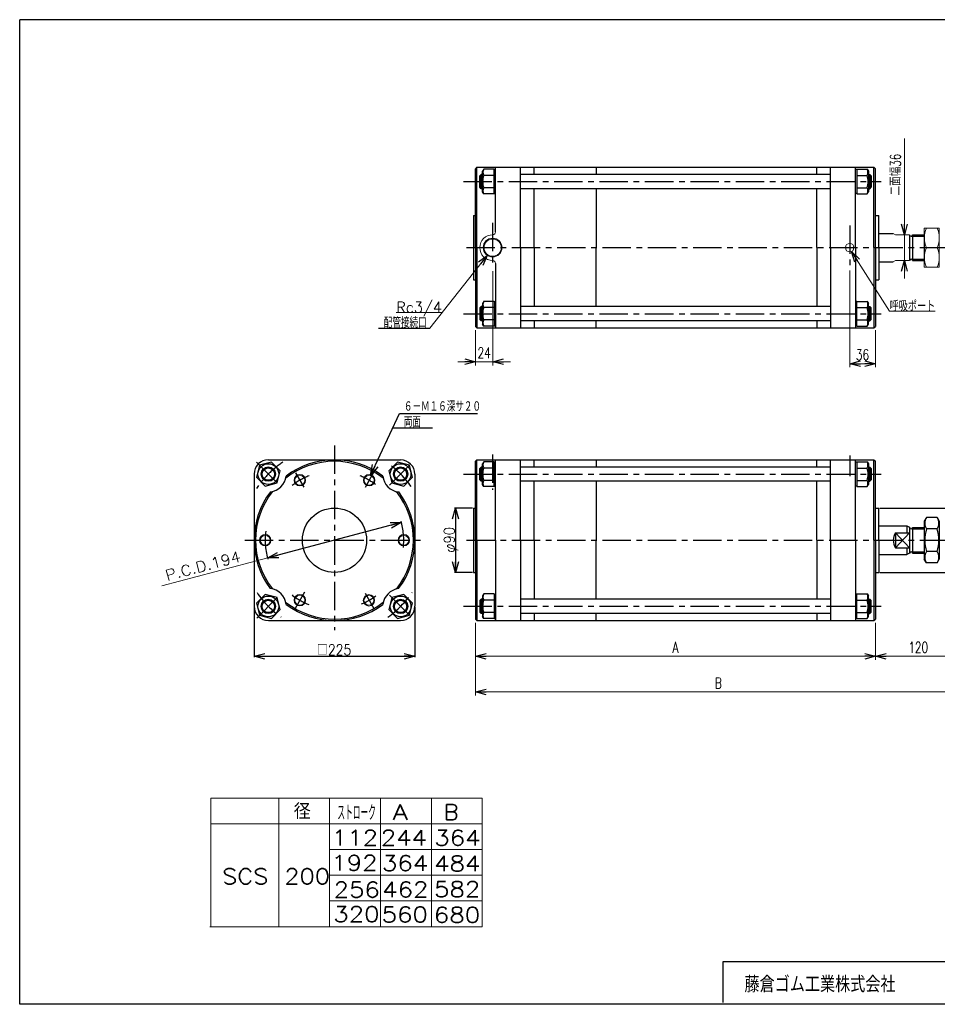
# Model space of a CAD drawing. Header units: millimetres. Extents: x -950 to 1020, y -702 to 708.
# Tile 1 of 2: x -950 to 335, y -671 to 708. Entities that reach past the tile are written whole.
import ezdxf
from ezdxf.enums import TextEntityAlignment as Align

# ---------------------------------------------------------------- set-up
doc = ezdxf.new("R2010")
doc.units = ezdxf.units.MM
doc.header["$LTSCALE"] = 1.25
doc.linetypes.add('CENTER', pattern=[50.8, 31.75, -6.35, 6.35, -6.35])
doc.layers.add('ZUWAKU', color=7, linetype='Continuous')
doc.styles.add('FdaStyle0', font='txt.shx', dxfattribs={"width": 0.714286, "bigfont": 'bigfont'})
doc.dimstyles.new('DaDimRotatedStyle', dxfattribs={"dimtxt": 15, "dimasz": 15.000009, "dimexe": 5, "dimexo": 5, "dimgap": 5, "dimtad": 3, "dimdsep": 46, "dimtxsty": 'FdaStyle0', "dimblk1": 'OPEN30', "dimblk2": 'OPEN30', "dimsah": 1, "dimcen": 0.09, "dimclrd": 4, "dimclre": 4, "dimclrt": 4, "dimadec": 0, "dimazin": 2, "dimtfac": 1, "dimtdec": 4, "dimtmove": 0, "dimatfit": 0, "dimfxl": 1, "dimarcsym": 0})

# ---------------------------------------------------------------- blocks, each defined once
blk = doc.blocks.new('_OPEN30')
at = {"color": 0, "linetype": 'ByBlock', "lineweight": -2}
for p, q in [((-1, 0.267949), (0, 0)), ((0, 0), (-1, -0.267949)), ((0, 0), (-1, 0))]:
    blk.add_line(p, q, dxfattribs=at)
blk = doc.blocks.new('DC_GROUP_Φ200_1')
at = {"color": 4, "linetype": 'Continuous', "lineweight": 25}
for p, q in [((-614, 83.5), (-618.5, 66.7)), ((-597.3, 87.9), (-614, 83.5)), ((-585, 75.7), (-597.3, 87.9)), ((-589.5, 59), (-585, 75.7)), ((-618.5, 66.7), (-606.3, 54.5)), ((-606.3, 54.5), (-589.5, 59))]:
    blk.add_line(p, q, dxfattribs=at)
for radius in [14.5, 10, 8.65]:
    blk.add_circle((-601.8, 71.2), radius, dxfattribs=at)
blk = doc.blocks.new('DC_GROUP_Φ200_2')
at = {"color": 4, "linetype": 'Continuous', "lineweight": 25}
for p, q in [((-428.8, -101.8), (-433.2, -118.5)), ((-412, -97.3), (-428.8, -101.8)), ((-399.8, -109.6), (-412, -97.3)), ((-404.3, -126.3), (-399.8, -109.6)), ((-433.2, -118.5), (-421, -130.8)), ((-421, -130.8), (-404.3, -126.3))]:
    blk.add_line(p, q, dxfattribs=at)
for radius in [14.5, 10, 8.65]:
    blk.add_circle((-416.5, -114.1), radius, dxfattribs=at)
blk = doc.blocks.new('DC_GROUP_Φ200_3')
at = {"color": 4, "linetype": 'Continuous', "lineweight": 25}
for p, q in [((-421, 87.9), (-433.2, 75.7)), ((-404.3, 83.5), (-421, 87.9)), ((-399.8, 66.7), (-404.3, 83.5)), ((-433.2, 75.7), (-428.8, 59)), ((-428.8, 59), (-412, 54.5)), ((-412, 54.5), (-399.8, 66.7))]:
    blk.add_line(p, q, dxfattribs=at)
for radius in [14.5, 10, 8.65]:
    blk.add_circle((-416.5, 71.2), radius, dxfattribs=at)
blk = doc.blocks.new('DC_GROUP_Φ200_4')
at = {"color": 4, "linetype": 'Continuous', "lineweight": 25}
for p, q in [((-606.3, -97.3), (-618.5, -109.6)), ((-618.5, -109.6), (-614, -126.3)), ((-589.5, -101.8), (-606.3, -97.3)), ((-585, -118.5), (-589.5, -101.8)), ((-597.3, -130.8), (-585, -118.5)), ((-614, -126.3), (-597.3, -130.8))]:
    blk.add_line(p, q, dxfattribs=at)
for radius in [14.5, 10, 8.65]:
    blk.add_circle((-601.8, -114.1), radius, dxfattribs=at)
blk = doc.blocks.new('DC_GROUP_Φ200_5')
at = {"color": 4, "linetype": 'Continuous', "lineweight": 25}
for p, q in [((-300.1, -96.6), (-301.7, -99.4)), ((-301.7, -99.4), (-301.7, -128.4)), ((-285.7, -96.6), (-300.1, -96.6)), ((-285.7, -105.3), (-300.1, -105.3)), ((-285.7, -96.6), (-285.7, -131.2)), ((-285.7, -97), (-285.7, -130.8)), ((-285.7, -97), (-283.6, -97)), ((-285.7, -122.6), (-300.1, -122.6)), ((-300.1, -131.2), (-301.7, -128.4)), ((-285.7, -131.2), (-300.1, -131.2)), ((-285.7, -130.8), (-283.6, -130.8))]:
    blk.add_line(p, q, dxfattribs=at)
for centre, radius, start, end in [((-277.9, -113.9), 23.8, 158.7017, 201.2983), ((-292.6, -100.9), 8.66, 150, 210), ((-292.6, -126.9), 8.66, 150, 210)]:
    blk.add_arc(centre, radius, start, end, dxfattribs=at)
blk = doc.blocks.new('DC_GROUP_Φ200_6')
at = {"color": 4, "linetype": 'Continuous', "lineweight": 25}
for p, q in [((222.5, -97), (220.4, -97)), ((222.5, -131.2), (222.5, -96.6)), ((222.5, -96.6), (236.8, -96.6)), ((222.5, -130.8), (222.5, -97)), ((222.5, -105.3), (236.8, -105.3)), ((236.8, -96.6), (238.5, -99.4)), ((238.5, -128.4), (238.5, -99.4)), ((222.5, -122.6), (236.8, -122.6)), ((222.5, -130.8), (220.4, -130.8)), ((222.5, -131.2), (236.8, -131.2)), ((236.8, -131.2), (238.5, -128.4))]:
    blk.add_line(p, q, dxfattribs=at)
for centre, radius, start, end in [((229.3, -100.9), 8.66, 330, 30), ((214.6, -113.9), 23.8, 338.7017, 21.2983), ((229.3, -126.9), 8.66, 330, 30)]:
    blk.add_arc(centre, radius, start, end, dxfattribs=at)
blk = doc.blocks.new('DC_GROUP_Φ200_7')
at = {"color": 4, "linetype": 'Continuous', "lineweight": 25}
for p, q in [((320, 10.3), (316.9, 5.1)), ((316.9, 5.1), (316.9, -47.9)), ((334.9, 10.3), (320, 10.3)), ((334.9, 10.3), (337.9, 5.1)), ((337.9, 5.1), (337.9, -47.9)), ((334.9, -5.5), (320, -5.5)), ((334.9, -37.3), (320, -37.3)), ((320, -53.2), (316.9, -47.9)), ((334.9, -53.2), (320, -53.2)), ((334.9, -53.2), (337.9, -47.9))]:
    blk.add_line(p, q, dxfattribs=at)
for centre, radius, start, end in [((331.6, 2.4), 14.1, 145.6111, 214.3889), ((323.3, 2.4), 14.1, 325.6111, 34.3889), ((370.1, -21.4), 52.5, 162.4111, 197.5889), ((284.8, -21.4), 52.5, 342.4111, 17.5889), ((331.6, -45.2), 14.1, 145.6111, 214.3889), ((323.3, -45.2), 14.1, 325.6111, 34.3889)]:
    blk.add_arc(centre, radius, start, end, dxfattribs=at)
blk = doc.blocks.new('DC_GROUP_Φ200_8')
at = {"color": 4, "linetype": 'Continuous', "lineweight": 25}
for p, q in [((-300.1, 88.4), (-301.7, 85.6)), ((-301.7, 56.6), (-301.7, 85.6)), ((-285.7, 88.4), (-300.1, 88.4)), ((-285.7, 53.8), (-285.7, 88.4)), ((-285.7, 54.2), (-285.7, 88)), ((-285.7, 88), (-283.6, 88)), ((-285.7, 79.7), (-300.1, 79.7)), ((-300.1, 53.8), (-301.7, 56.6)), ((-285.7, 62.4), (-300.1, 62.4)), ((-285.7, 53.8), (-300.1, 53.8)), ((-285.7, 54.2), (-283.6, 54.2))]:
    blk.add_line(p, q, dxfattribs=at)
for centre, radius, start, end in [((-292.6, 84.1), 8.66, 150, 210), ((-277.9, 71.1), 23.8, 158.7017, 201.2983), ((-292.6, 58.1), 8.66, 150, 210)]:
    blk.add_arc(centre, radius, start, end, dxfattribs=at)
blk = doc.blocks.new('DC_GROUP_Φ200_9')
at = {"color": 4, "linetype": 'Continuous', "lineweight": 25}
for p, q in [((222.5, 88), (220.4, 88)), ((222.5, 88.4), (222.5, 53.8)), ((222.5, 88.4), (236.8, 88.4)), ((222.5, 88), (222.5, 54.2)), ((236.8, 88.4), (238.5, 85.6)), ((238.5, 85.6), (238.5, 56.6)), ((222.5, 79.7), (236.8, 79.7)), ((222.5, 62.4), (236.8, 62.4)), ((236.8, 53.8), (238.5, 56.6)), ((222.5, 54.2), (220.4, 54.2)), ((222.5, 53.8), (236.8, 53.8))]:
    blk.add_line(p, q, dxfattribs=at)
for centre, radius, start, end in [((229.3, 84.1), 8.66, 330, 30), ((214.6, 71.1), 23.8, 338.7017, 21.2983), ((229.3, 58.1), 8.66, 330, 30)]:
    blk.add_arc(centre, radius, start, end, dxfattribs=at)
blk = doc.blocks.new('DC_GROUP_Φ200_10')
at = {"color": 4, "linetype": 'Continuous', "lineweight": 25}
for p, q in [((-300.1, 313.1), (-301.7, 310.3)), ((-301.7, 310.3), (-301.7, 281.3)), ((-285.7, 313.1), (-300.1, 313.1)), ((-285.7, 304.5), (-300.1, 304.5)), ((-285.7, 313.1), (-285.7, 278.5)), ((-285.7, 312.7), (-285.7, 278.9)), ((-285.7, 312.7), (-283.6, 312.7)), ((-300.1, 278.5), (-301.7, 281.3)), ((-285.7, 287.1), (-300.1, 287.1)), ((-285.7, 278.5), (-300.1, 278.5)), ((-285.7, 278.9), (-283.6, 278.9))]:
    blk.add_line(p, q, dxfattribs=at)
for centre, radius, start, end in [((-277.9, 295.8), 23.8, 158.7017, 201.2983), ((-292.6, 308.8), 8.66, 150, 210), ((-292.6, 282.8), 8.66, 150, 210)]:
    blk.add_arc(centre, radius, start, end, dxfattribs=at)
blk = doc.blocks.new('DC_GROUP_Φ200_11')
at = {"color": 4, "linetype": 'Continuous', "lineweight": 25}
for p, q in [((222.5, 312.7), (220.4, 312.7)), ((222.5, 278.5), (222.5, 313.1)), ((222.5, 313.1), (236.8, 313.1)), ((222.5, 278.9), (222.5, 312.7)), ((222.5, 304.5), (236.8, 304.5)), ((236.8, 313.1), (238.5, 310.3)), ((238.5, 281.3), (238.5, 310.3)), ((222.5, 278.9), (220.4, 278.9)), ((222.5, 287.1), (236.8, 287.1)), ((222.5, 278.5), (236.8, 278.5)), ((236.8, 278.5), (238.5, 281.3))]:
    blk.add_line(p, q, dxfattribs=at)
for centre, radius, start, end in [((229.3, 308.8), 8.66, 330, 30), ((214.6, 295.8), 23.8, 338.7017, 21.2983), ((229.3, 282.8), 8.66, 330, 30)]:
    blk.add_arc(centre, radius, start, end, dxfattribs=at)
blk = doc.blocks.new('DC_GROUP_Φ200_12')
at = {"color": 4, "linetype": 'Continuous', "lineweight": 25}
for p, q in [((-300.1, 498.1), (-301.7, 495.3)), ((-285.7, 498.1), (-300.1, 498.1)), ((-285.7, 463.5), (-285.7, 498.1)), ((-285.7, 463.9), (-285.7, 497.7)), ((-285.7, 497.7), (-283.6, 497.7)), ((-301.7, 466.3), (-301.7, 495.3)), ((-285.7, 489.5), (-300.1, 489.5)), ((-285.7, 472.1), (-300.1, 472.1)), ((-300.1, 463.5), (-301.7, 466.3)), ((-285.7, 463.5), (-300.1, 463.5)), ((-285.7, 463.9), (-283.6, 463.9))]:
    blk.add_line(p, q, dxfattribs=at)
for centre, radius, start, end in [((-292.6, 493.8), 8.66, 150, 210), ((-277.9, 480.8), 23.8, 158.7017, 201.2983), ((-292.6, 467.8), 8.66, 150, 210)]:
    blk.add_arc(centre, radius, start, end, dxfattribs=at)
blk = doc.blocks.new('DC_GROUP_Φ200_13')
at = {"color": 4, "linetype": 'Continuous', "lineweight": 25}
for p, q in [((222.5, 497.7), (220.4, 497.7)), ((222.5, 498.1), (222.5, 463.5)), ((222.5, 498.1), (236.8, 498.1)), ((222.5, 497.7), (222.5, 463.9)), ((236.8, 498.1), (238.5, 495.3)), ((222.5, 489.5), (236.8, 489.5)), ((238.5, 495.3), (238.5, 466.3)), ((222.5, 472.1), (236.8, 472.1)), ((222.5, 463.9), (220.4, 463.9)), ((222.5, 463.5), (236.8, 463.5)), ((236.8, 463.5), (238.5, 466.3))]:
    blk.add_line(p, q, dxfattribs=at)
for centre, radius, start, end in [((229.3, 493.8), 8.66, 330, 30), ((214.6, 480.8), 23.8, 338.7017, 21.2983), ((229.3, 467.8), 8.66, 330, 30)]:
    blk.add_arc(centre, radius, start, end, dxfattribs=at)
blk = doc.blocks.new('DC_GROUP_Φ200_14')
at = {"color": 4, "linetype": 'Continuous', "lineweight": 25}
for p, q in [((-614, 83.5), (-618.5, 66.7)), ((-597.3, 87.9), (-614, 83.5)), ((-585, 75.7), (-597.3, 87.9)), ((-589.5, 59), (-585, 75.7)), ((-618.5, 66.7), (-606.3, 54.5)), ((-606.3, 54.5), (-589.5, 59))]:
    blk.add_line(p, q, dxfattribs=at)
for radius in [14.5, 10, 8.65]:
    blk.add_circle((-601.8, 71.2), radius, dxfattribs=at)
blk = doc.blocks.new('DC_GROUP_Φ200_15')
at = {"color": 4, "linetype": 'Continuous', "lineweight": 25}
for p, q in [((-421, 87.9), (-433.2, 75.7)), ((-404.3, 83.5), (-421, 87.9)), ((-399.8, 66.7), (-404.3, 83.5)), ((-433.2, 75.7), (-428.8, 59)), ((-428.8, 59), (-412, 54.5)), ((-412, 54.5), (-399.8, 66.7))]:
    blk.add_line(p, q, dxfattribs=at)
for radius in [14.5, 10, 8.65]:
    blk.add_circle((-416.5, 71.2), radius, dxfattribs=at)
blk = doc.blocks.new('DC_GROUP_Φ200_16')
at = {"color": 4, "linetype": 'Continuous', "lineweight": 25}
for p, q in [((-428.8, -101.8), (-433.2, -118.5)), ((-412, -97.3), (-428.8, -101.8)), ((-399.8, -109.6), (-412, -97.3)), ((-404.3, -126.3), (-399.8, -109.6)), ((-433.2, -118.5), (-421, -130.8)), ((-421, -130.8), (-404.3, -126.3))]:
    blk.add_line(p, q, dxfattribs=at)
for radius in [14.5, 10, 8.65]:
    blk.add_circle((-416.5, -114.1), radius, dxfattribs=at)
blk = doc.blocks.new('DC_GROUP_Φ200_17')
at = {"color": 4, "linetype": 'Continuous', "lineweight": 25}
for p, q in [((-606.3, -97.3), (-618.5, -109.6)), ((-618.5, -109.6), (-614, -126.3)), ((-589.5, -101.8), (-606.3, -97.3)), ((-585, -118.5), (-589.5, -101.8)), ((-597.3, -130.8), (-585, -118.5)), ((-614, -126.3), (-597.3, -130.8))]:
    blk.add_line(p, q, dxfattribs=at)
for radius in [14.5, 10, 8.65]:
    blk.add_circle((-601.8, -114.1), radius, dxfattribs=at)
blk = doc.blocks.new('DA_IMAGEDIMGROUP_1')
at = {"color": 4, "linetype": 'Continuous', "lineweight": 13}
for p, q in [((288.9, 541.3), (288.9, 406.3)), ((288.9, 370.3), (288.9, 406.3)), ((288.9, 345.3), (288.9, 370.3))]:
    blk.add_line(p, q, dxfattribs=at)
at = {"color": 4, "xscale": 15.00001393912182, "yscale": 14.99994636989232}
for p, rotation in [((288.9, 406.3), 270), ((288.9, 370.3), 90)]:
    blk.add_blockref('_OPEN30', p, dxfattribs=dict(at, rotation=rotation))
at = {"color": 4, "insert": (283.9, 461.3), "char_height": 15, "width": 93.75, "attachment_point": 7, "rotation": 90, "style": 'FdaStyle0'}
blk.add_mtext('\\T1.00;二面幅36', dxfattribs=at)
blk = doc.blocks.new('*D24')
at = {"color": 4, "linetype": 'Continuous', "lineweight": 13}
for p, q in [((-311.6, -136.9), (-311.6, -188.9)), ((248.4, -136.9), (248.4, -188.9)), ((-311.6, -183.9), (248.4, -183.9))]:
    blk.add_line(p, q, dxfattribs=at)
at = {"color": 4, "xscale": 15.00001393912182, "yscale": 14.99994636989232}
for p, rotation in [((-311.6, -183.9), 180), ((248.4, -183.9), 360)]:
    blk.add_blockref('_OPEN30', p, dxfattribs=dict(at, rotation=rotation))
at = {"color": 4, "insert": (-31.6, -178.9), "char_height": 15, "width": 33.75, "attachment_point": 8, "style": 'FdaStyle0'}
blk.add_mtext('\\T1.00;A', dxfattribs=at)
blk = doc.blocks.new('*D25')
at = {"color": 4, "linetype": 'Continuous', "lineweight": 13}
for p, q in [((368.4, -41.4), (368.4, -188.9)), ((248.4, -136.9), (248.4, -188.9)), ((248.4, -183.9), (368.4, -183.9))]:
    blk.add_line(p, q, dxfattribs=at)
at = {"color": 4, "xscale": 15.00001393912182, "yscale": 14.99994636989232}
for p, rotation in [((248.4, -183.9), 180), ((368.4, -183.9), 360)]:
    blk.add_blockref('_OPEN30', p, dxfattribs=dict(at, rotation=rotation))
at = {"color": 4, "insert": (308.4, -178.9), "char_height": 15, "width": 63.75, "attachment_point": 8, "style": 'FdaStyle0'}
blk.add_mtext('\\T1.00;120', dxfattribs=at)
blk = doc.blocks.new('DC_GROUP_Φ200_24')
at = {"color": 4, "linetype": 'Continuous', "lineweight": 13}
for radius in [8, 6.92]:
    blk.add_circle((-557.6, 62.6), radius, dxfattribs=at)
blk = doc.blocks.new('DC_GROUP_Φ200_25')
at = {"color": 4, "linetype": 'Continuous', "lineweight": 13}
for radius in [8, 6.92]:
    blk.add_circle((-460.6, 62.6), radius, dxfattribs=at)
blk = doc.blocks.new('DC_GROUP_Φ200_26')
at = {"color": 4, "linetype": 'Continuous', "lineweight": 13}
for radius in [8, 6.92]:
    blk.add_circle((-412.1, -21.4), radius, dxfattribs=at)
blk = doc.blocks.new('DC_GROUP_Φ200_27')
at = {"color": 4, "linetype": 'Continuous', "lineweight": 13}
for radius in [8, 6.92]:
    blk.add_circle((-606.1, -21.4), radius, dxfattribs=at)
blk = doc.blocks.new('DC_GROUP_Φ200_28')
at = {"color": 4, "linetype": 'Continuous', "lineweight": 13}
for radius in [8, 6.92]:
    blk.add_circle((-557.6, -105.4), radius, dxfattribs=at)
blk = doc.blocks.new('DC_GROUP_Φ200_29')
at = {"color": 4, "linetype": 'Continuous', "lineweight": 13}
for radius in [8, 6.92]:
    blk.add_circle((-460.9, -105.6), radius, dxfattribs=at)
blk = doc.blocks.new('DC_GROUP_Φ200_36')
at = {"color": 4, "linetype": 'Continuous', "lineweight": 13}
for p, q in [((337.9, 415.8), (316.9, 415.8)), ((316.9, 415.8), (316.9, 360.8)), ((337.9, 360.8), (337.9, 415.8)), ((320, 388.3), (334.9, 388.3)), ((316.9, 360.8), (337.9, 360.8))]:
    blk.add_line(p, q, dxfattribs=at)
for centre, start, end in [((349.5, 402), 155.068, 204.932), ((305.3, 402), 335.068, 24.932), ((349.5, 374.5), 155.068, 204.932), ((305.3, 374.5), 335.068, 24.932)]:
    blk.add_arc(centre, 32.6, start, end, dxfattribs=at)
blk = doc.blocks.new('*D41')
at = {"color": 4, "linetype": 'Continuous', "lineweight": 13}
for p, q in [((212.4, 356.3), (212.4, 220.8)), ((248.4, 272.8), (248.4, 220.8)), ((212.4, 225.8), (248.4, 225.8))]:
    blk.add_line(p, q, dxfattribs=at)
at = {"color": 4, "xscale": 15.00001393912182, "yscale": 14.99994636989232}
for p, rotation in [((212.4, 225.8), 180), ((248.4, 225.8), 360)]:
    blk.add_blockref('_OPEN30', p, dxfattribs=dict(at, rotation=rotation))
at = {"color": 4, "insert": (230.4, 230.8), "char_height": 15, "width": 48.75, "attachment_point": 8, "style": 'FdaStyle0'}
blk.add_mtext('\\T1.00;36', dxfattribs=at)
blk = doc.blocks.new('DC_GROUP_Φ200_37')
at = {"color": 4, "linetype": 'Continuous', "lineweight": 13}
for p, q in [((-295.2, 377.5), (-375.7, 275.6)), ((-358.6, 297.3), (-422.6, 297.3))]:
    blk.add_line(p, q, dxfattribs=at)
at = {"color": 4, "xscale": 15.00001393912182, "yscale": 14.99994636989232, "rotation": 51.70688494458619}
blk.add_blockref('_OPEN30', (-295.2, 377.5), dxfattribs=at)
at = {"color": 4, "style": 'FdaStyle0', "width": 0.810127}
blk.add_text('Rc3/4', height=15, dxfattribs=at).set_placement((-422.6, 297.3), (-358.6, 297.3), align=Align.FIT)
blk = doc.blocks.new('DC_GROUP_Φ200_38')
at = {"color": 4, "linetype": 'Continuous', "lineweight": 13}
for p, q in [((214.7, 382.8), (268.2, 299.2)), ((268.2, 299.2), (332.2, 299.2))]:
    blk.add_line(p, q, dxfattribs=at)
at = {"color": 4, "xscale": 15.00001393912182, "yscale": 14.99994636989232, "rotation": 122.643323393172}
blk.add_blockref('_OPEN30', (214.7, 382.8), dxfattribs=at)
at = {"color": 4, "style": 'FdaStyle0', "width": 0.680851}
blk.add_text('呼吸ポート', height=15, dxfattribs=at).set_placement((268.2, 299.2), (332.2, 299.2), align=Align.FIT)
blk = doc.blocks.new('DA_IMAGEDIMGROUP_3')
at = {"color": 4, "linetype": 'Continuous', "lineweight": 13}
for p, q in [((-287.6, 355.5), (-287.6, 223.5)), ((-311.6, 272.8), (-311.6, 223.5)), ((-336.6, 228.5), (-311.6, 228.5)), ((-311.6, 228.5), (-287.6, 228.5)), ((-262.6, 228.5), (-287.6, 228.5))]:
    blk.add_line(p, q, dxfattribs=at)
at = {"color": 4, "xscale": 15.00001393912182, "yscale": 14.99994636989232}
for p, rotation in [((-311.6, 228.5), 360), ((-287.6, 228.5), 180)]:
    blk.add_blockref('_OPEN30', p, dxfattribs=dict(at, rotation=rotation))
at = {"color": 4, "insert": (-299.6, 233.5), "char_height": 15, "width": 48.75, "attachment_point": 8, "style": 'FdaStyle0'}
blk.add_mtext('\\T1.00;24', dxfattribs=at)
blk = doc.blocks.new('*D48')
at = {"color": 4, "linetype": 'Continuous', "lineweight": 13}
for p, q in [((368.4, -41.4), (368.4, -238.9)), ((-311.6, -136.9), (-311.6, -238.9)), ((-311.6, -233.9), (368.4, -233.9))]:
    blk.add_line(p, q, dxfattribs=at)
at = {"color": 4, "xscale": 15.00001393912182, "yscale": 14.99994636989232}
for p, rotation in [((-311.6, -233.9), 180), ((368.4, -233.9), 360)]:
    blk.add_blockref('_OPEN30', p, dxfattribs=dict(at, rotation=rotation))
at = {"color": 4, "insert": (28.4, -228.9), "char_height": 15, "width": 33.75, "attachment_point": 8, "style": 'FdaStyle0'}
blk.add_mtext('\\T1.00;B', dxfattribs=at)

msp = doc.modelspace()

# ---------------------------------------------------------------- linework, layer by layer
at = {"color": 4, "linetype": 'Continuous', "lineweight": 25}
for p, q in [((-309.647, 500.795), (-311.647, 498.795)), ((-311.647, 388.295), (-311.647, 498.795)), ((-309.647, 500.795), (246.353, 500.795)), ((-309.647, 388.295), (-309.647, 500.795)), ((-283.647, 410.295), (-283.647, 500.795)), ((-248.647, 388.295), (-248.647, 500.795)), ((-229.547, 490.795), (-229.547, 500.795)), ((-142.647, 500.795), (-142.647, 490.795)), ((166.253, 490.795), (166.253, 500.795)), ((185.353, 388.295), (185.353, 500.795)), ((220.353, 388.295), (220.353, 500.795)), ((246.353, 500.795), (248.353, 498.795)), ((246.353, 388.295), (246.353, 500.795)), ((248.353, 388.295), (248.353, 498.795)), ((-303.647, 490.795), (-305.647, 488.795)), ((-305.647, 472.795), (-305.647, 488.795)), ((-305.247, 489.195), (-301.747, 489.195)), ((-301.747, 490.795), (-303.647, 490.795)), ((-303.647, 470.795), (-303.647, 490.795)), ((185.353, 490.795), (-248.647, 490.795)), ((238.453, 490.795), (240.353, 490.795)), ((241.953, 489.195), (238.453, 489.195)), ((240.353, 490.795), (242.353, 488.795)), ((240.353, 490.795), (240.353, 470.795)), ((242.353, 488.795), (242.353, 472.795)), ((-303.647, 470.795), (-305.647, 472.795)), ((-305.247, 472.395), (-301.747, 472.395)), ((-301.747, 470.795), (-303.647, 470.795)), ((185.353, 470.795), (-248.647, 470.795)), ((-229.547, 388.295), (-229.547, 470.795)), ((-142.647, 470.795), (-142.647, 388.295)), ((166.253, 388.295), (166.253, 470.795)), ((241.953, 472.395), (238.453, 472.395)), ((238.453, 470.795), (240.353, 470.795)), ((240.353, 470.795), (242.353, 472.795)), ((-314.647, 433.295), (-314.647, 343.295)), ((-314.647, 433.295), (-311.647, 433.295)), ((248.353, 433.295), (253.353, 433.295)), ((253.353, 388.295), (253.353, 433.295)), ((253.353, 408.295), (273.313, 408.295)), ((296.353, 406.406), (296.353, 370.16)), ((300.353, 406.295), (316.932, 406.295)), ((300.353, 406.295), (300.353, 370.295)), ((300.353, 404.295), (316.932, 404.295)), ((-311.647, 388.295), (-311.647, 277.795)), ((-309.647, 388.295), (-309.647, 275.795)), ((-248.647, 388.295), (-248.647, 275.795)), ((-229.547, 388.295), (-229.547, 305.795)), ((-142.647, 305.795), (-142.647, 388.295)), ((166.253, 388.295), (166.253, 305.795)), ((185.353, 388.295), (185.353, 275.795)), ((220.353, 388.295), (220.353, 275.795)), ((246.353, 388.295), (246.353, 275.795)), ((248.353, 388.295), (248.353, 277.795)), ((253.353, 388.295), (253.353, 343.295)), ((300.353, 372.295), (316.932, 372.295)), ((-283.647, 366.295), (-283.647, 275.795)), ((253.353, 368.295), (273.313, 368.295)), ((300.353, 370.295), (316.932, 370.295)), ((-314.647, 343.295), (-311.647, 343.295)), ((248.353, 343.295), (253.353, 343.295)), ((-303.647, 305.795), (-305.647, 303.795)), ((-305.647, 303.795), (-305.647, 287.795)), ((-305.247, 304.195), (-301.747, 304.195)), ((-301.747, 305.795), (-303.647, 305.795)), ((-303.647, 305.795), (-303.647, 285.795)), ((185.353, 305.795), (-248.647, 305.795)), ((238.453, 305.795), (240.353, 305.795)), ((241.953, 304.195), (238.453, 304.195)), ((240.353, 305.795), (242.353, 303.795)), ((240.353, 285.795), (240.353, 305.795)), ((242.353, 287.795), (242.353, 303.795)), ((-309.647, 275.795), (-311.647, 277.795)), ((-309.647, 275.795), (246.353, 275.795)), ((-303.647, 285.795), (-305.647, 287.795)), ((-305.247, 287.395), (-301.747, 287.395)), ((-301.747, 285.795), (-303.647, 285.795)), ((185.353, 285.795), (-248.647, 285.795)), ((-229.547, 285.795), (-229.547, 275.795)), ((-142.647, 275.795), (-142.647, 285.795)), ((166.253, 285.795), (166.253, 275.795)), ((241.953, 287.395), (238.453, 287.395)), ((238.453, 285.795), (240.353, 285.795)), ((240.353, 285.795), (242.353, 287.795)), ((246.353, 275.795), (248.353, 277.795)), ((-447.738, 275.624), (-375.69, 275.624)), ((-458.578, 69.331), (-418.17, 156.13)), ((-418.17, 156.13), (-308.656, 156.13)), ((-427.616, 135.84), (-371.835, 135.84)), ((-601.778, 91.076), (-416.647, 91.076)), ((-309.647, 91.076), (-311.647, 89.076)), ((-311.647, -21.424), (-311.647, 89.076)), ((-309.647, 91.076), (246.353, 91.076)), ((-309.647, -21.424), (-309.647, 91.076)), ((-283.647, -21.424), (-283.647, 91.076)), ((-248.647, -21.424), (-248.647, 91.076)), ((-229.547, 81.076), (-229.547, 91.076)), ((-142.647, 91.076), (-142.647, 81.076)), ((166.253, 81.076), (166.253, 91.076)), ((185.353, -21.424), (185.353, 91.076)), ((220.353, -21.424), (220.353, 91.076)), ((246.353, 91.076), (248.353, 89.076)), ((246.353, -21.424), (246.353, 91.076)), ((248.353, -21.424), (248.353, 89.076)), ((-621.647, 71.207), (-621.647, -113.924)), ((-396.647, 71.076), (-396.647, -113.924)), ((-303.647, 81.076), (-305.647, 79.076)), ((-305.647, 63.076), (-305.647, 79.076)), ((-305.247, 79.476), (-301.747, 79.476)), ((-301.747, 81.076), (-303.647, 81.076)), ((-303.647, 61.076), (-303.647, 81.076)), ((185.353, 81.076), (-248.647, 81.076)), ((238.453, 81.076), (240.353, 81.076)), ((241.953, 79.476), (238.453, 79.476)), ((240.353, 81.076), (242.353, 79.076)), ((240.353, 81.076), (240.353, 61.076)), ((242.353, 79.076), (242.353, 63.076)), ((-303.647, 61.076), (-305.647, 63.076)), ((-305.247, 62.676), (-301.747, 62.676)), ((-301.747, 61.076), (-303.647, 61.076)), ((185.353, 61.076), (-248.647, 61.076)), ((-229.547, -21.424), (-229.547, 61.076)), ((-142.647, 61.076), (-142.647, -21.424)), ((166.253, -21.424), (166.253, 61.076)), ((241.953, 62.676), (238.453, 62.676)), ((238.453, 61.076), (240.353, 61.076)), ((240.353, 61.076), (242.353, 63.076)), ((-315.847, 23.576), (-340.847, 23.576)), ((-339.647, 23.576), (-339.647, -66.424)), ((-314.647, 23.576), (-314.647, -66.424)), ((-314.647, 23.576), (-311.647, 23.576)), ((248.353, 23.576), (253.353, 23.576)), ((253.353, -21.424), (253.353, 23.576)), ((254.553, 23.576), (348.959, 23.576)), ((-415.684, 3.275), (-602.609, -46.123)), ((253.353, -1.424), (292.353, -1.424)), ((276.353, -10.824), (276.353, -32.024)), ((276.353, -10.824), (296.353, -10.824)), ((276.353, -10.824), (296.353, -32.024)), ((296.353, -10.824), (276.353, -32.024)), ((292.353, -1.424), (292.353, -10.824)), ((292.353, -1.424), (296.363, -3.294)), ((296.353, -3.313), (296.353, -39.559)), ((300.353, -3.424), (316.932, -3.424)), ((300.353, -3.424), (300.353, -39.424)), ((300.353, -5.424), (316.932, -5.424)), ((-311.647, -21.424), (-311.647, -131.924)), ((-309.647, -21.424), (-309.647, -133.924)), ((-283.647, -21.424), (-283.647, -133.924)), ((-248.647, -21.424), (-248.647, -133.924)), ((-229.547, -21.424), (-229.547, -103.924)), ((-142.647, -103.924), (-142.647, -21.424)), ((166.253, -21.424), (166.253, -103.924)), ((185.353, -21.424), (185.353, -133.924)), ((220.353, -21.424), (220.353, -133.924)), ((246.353, -21.424), (246.353, -133.924)), ((248.353, -21.424), (248.353, -131.924)), ((253.353, -21.424), (253.353, -66.424)), ((276.353, -32.024), (296.353, -32.024)), ((292.353, -32.024), (292.353, -41.424)), ((296.353, -39.559), (292.353, -41.424)), ((300.353, -37.424), (316.932, -37.424)), ((300.353, -39.424), (316.932, -39.424)), ((253.353, -41.424), (292.353, -41.424)), ((-315.847, -66.424), (-340.847, -66.424)), ((-314.647, -66.424), (-311.647, -66.424)), ((248.353, -66.424), (253.353, -66.424)), ((254.553, -66.424), (396.546, -66.424)), ((-303.647, -103.924), (-305.647, -105.924)), ((-305.647, -105.924), (-305.647, -121.924)), ((-305.247, -105.524), (-301.747, -105.524)), ((-301.747, -103.924), (-303.647, -103.924)), ((-303.647, -103.924), (-303.647, -123.924)), ((185.353, -103.924), (-248.647, -103.924)), ((238.453, -103.924), (240.353, -103.924)), ((241.953, -105.524), (238.453, -105.524)), ((240.353, -103.924), (242.353, -105.924)), ((240.353, -123.924), (240.353, -103.924)), ((242.353, -121.924), (242.353, -105.924)), ((-621.647, -115.124), (-621.647, -185.059)), ((-396.647, -115.124), (-396.647, -185.059)), ((-303.647, -123.924), (-305.647, -121.924)), ((-305.247, -122.324), (-301.747, -122.324)), ((-301.747, -123.924), (-303.647, -123.924)), ((185.353, -123.924), (-248.647, -123.924)), ((-229.547, -123.924), (-229.547, -133.924)), ((-142.647, -133.924), (-142.647, -123.924)), ((166.253, -123.924), (166.253, -133.924)), ((241.953, -122.324), (238.453, -122.324)), ((238.453, -123.924), (240.353, -123.924)), ((240.353, -123.924), (242.353, -121.924)), ((-601.647, -133.924), (-416.647, -133.924)), ((-309.647, -133.924), (-311.647, -131.924)), ((-309.647, -133.924), (246.353, -133.924)), ((246.353, -133.924), (248.353, -131.924)), ((-621.647, -183.859), (-396.647, -183.859))]:
    msp.add_line(p, q, dxfattribs=at)
at = {"color": 4, "linetype": 'CENTER', "lineweight": 25}
for p, q in [((-328.292, 480.795), (256.544, 480.795)), ((-287.647, 422.919), (-287.647, 360.488)), ((212.353, 419.499), (212.353, 361.343)), ((-324.496, 388.295), (373.952, 388.295)), ((-328.292, 295.795), (256.544, 295.795)), ((-509.147, 111.061), (-509.147, -147.312)), ((-287.647, 98.602), (-287.647, 49.01)), ((212.353, 97.359), (212.353, 68.101)), ((-618.427, 87.856), (-584.174, 53.603)), ((-432.227, 55.495), (-401.742, 85.981)), ((-563.701, 73.067), (-552.097, 52.968)), ((-453.897, 74.272), (-466.382, 52.646)), ((-328.292, 71.076), (256.544, 71.076)), ((-634.869, -21.424), (-387.457, -21.424)), ((-324.496, -21.424), (378.389, -21.424)), ((-551.23, -94.315), (-564.397, -117.12)), ((-466.278, -95.674), (-453.897, -117.12)), ((-618.039, -130.316), (-585.007, -97.285)), ((-432.072, -98.498), (-399.107, -131.464)), ((-328.292, -113.924), (256.544, -113.924))]:
    msp.add_line(p, q, dxfattribs=at)
at = {"color": 4, "linetype": 'Continuous', "lineweight": 13}
for p, q in [((273.313, 408.295), (276.353, 406.295)), ((276.353, 406.295), (296.358, 406.295)), ((296.353, 406.295), (276.353, 406.295)), ((294.353, 406.295), (295.353, 406.295)), ((316.932, 406.295), (316.932, 370.295)), ((273.313, 368.295), (276.353, 370.295)), ((276.353, 370.295), (296.353, 370.295)), ((-602.609, -46.126), (-750.96, -85.379)), ((-682.299, -382.549), (-302.101, -382.549)), ((-682.299, -382.549), (-682.299, -562.549)), ((-587.188, -382.549), (-587.188, -562.549)), ((-515.917, -382.549), (-515.917, -562.549)), ((-444.645, -382.549), (-444.645, -562.549)), ((-373.373, -382.549), (-373.373, -562.549)), ((-302.101, -382.549), (-302.101, -562.549)), ((-682.299, -418.549), (-302.101, -418.549)), ((-515.917, -454.549), (-302.101, -454.549)), ((-515.748, -490.549), (-302.101, -490.549)), ((-515.917, -526.549), (-302.101, -526.549)), ((-683.525, -562.549), (-302.101, -562.549))]:
    msp.add_line(p, q, dxfattribs=at)
for centre, radius in [((-287.647, 388.295), 13.194), ((-287.647, 388.295), 11.994), ((212.353, 388.295), 6)]:
    msp.add_circle(centre, radius, dxfattribs=at)
at = {"color": 4, "linetype": 'Continuous', "lineweight": 25}
msp.add_circle((-509.147, -21.424), 45, dxfattribs=at)
at = {"color": 4, "linetype": 'Continuous', "lineweight": 13}
for centre, radius, start, end in [((-287.647, 388.295), 18, 90, 270), ((-287.647, 410.295), 4, 270, 0), ((-287.647, 366.295), 4, 0, 90)]:
    msp.add_arc(centre, radius, start, end, dxfattribs=at)
at = {"color": 4, "linetype": 'Continuous', "lineweight": 25}
for centre, radius, start, end in [((298.353, 406.295), 2, 176.195233, 0), ((298.353, 370.295), 2, 0, 180), ((-601.778, 71.207), 20, 90, 180), ((-509.147, -21.424), 110.5, 51.948087, 128.181732), ((-509.147, -21.424), 112.5, 53.043616, 127.057453), ((-416.647, 71.076), 20, 0, 90), ((-601.778, 71.207), 25, 276.551551, 353.448449), ((-416.647, 71.076), 25, 185.974146, 264.025854), ((-509.147, -21.424), 112.5, 142.942547, 216.956384), ((-509.147, -21.424), 110.5, 141.818268, 218.051913), ((-509.147, -21.424), 110.5, 321.818268, 38.051913), ((-509.147, -21.424), 112.5, 322.942547, 36.956384), ((293.313, -21.424), 20, 147.994545, 212.005455), ((298.353, -3.424), 2, 176.195233, 0), ((298.353, -39.424), 2, 0, 180), ((-601.647, -113.924), 25, 5.974146, 84.025854), ((-416.516, -114.055), 25, 96.551551, 173.448449), ((-509.147, -21.424), 110.5, 231.948087, 308.181732), ((-601.647, -113.924), 20, 180, 270), ((-509.147, -21.424), 112.5, 233.043616, 307.057453), ((-416.647, -113.924), 20, 270, 0)]:
    msp.add_arc(centre, radius, start, end, dxfattribs=at)
at = {"color": 4, "linetype": 'CENTER', "lineweight": 25}
for radius, start, end in [(131, 123.455708, 146.372638), (131, 35.085664, 54.174901), (97, 111.490368, 127.76944), (97, 53.655619, 68.233265), (97, 354.015059, 16.113661), (97, 172.54003, 196.875007), (131, 214.072543, 235.205011), (131, 304.858897, 326.057435), (97, 232.166975, 248.363148), (97, 293.065272, 306.606314)]:
    msp.add_arc((-509.147, -21.424), radius, start, end, dxfattribs=at)
at = {"layer": 'ZUWAKU', "color": 5, "linetype": 'Continuous', "lineweight": 25}
for p, q in [((-950, -671.25), (-950, 707.5)), ((990, 707.5), (-950, 707.5)), ((1020, -671.25), (-950, -671.25))]:
    msp.add_line(p, q, dxfattribs=at)
at = {"layer": 'ZUWAKU', "color": 4, "linetype": 'Continuous', "lineweight": 25}
for p, q in [((35, -611.25), (990, -611.25)), ((35, -668.574), (35, -611.25))]:
    msp.add_line(p, q, dxfattribs=at)

# ---------------------------------------------------------------- block references
at = {"linetype": 'Continuous'}
for name in ['DA_IMAGEDIMGROUP_1', 'DC_GROUP_Φ200_12', 'DC_GROUP_Φ200_13', 'DC_GROUP_Φ200_36', 'DC_GROUP_Φ200_37', 'DC_GROUP_Φ200_38', 'DA_IMAGEDIMGROUP_3', 'DC_GROUP_Φ200_10', 'DC_GROUP_Φ200_11', 'DC_GROUP_Φ200_1', 'DC_GROUP_Φ200_14', 'DC_GROUP_Φ200_3', 'DC_GROUP_Φ200_15', 'DC_GROUP_Φ200_8', 'DC_GROUP_Φ200_9', 'DC_GROUP_Φ200_24', 'DC_GROUP_Φ200_25', 'DC_GROUP_Φ200_7', 'DC_GROUP_Φ200_27', 'DC_GROUP_Φ200_26', 'DC_GROUP_Φ200_4', 'DC_GROUP_Φ200_17', 'DC_GROUP_Φ200_28', 'DC_GROUP_Φ200_29', 'DC_GROUP_Φ200_2', 'DC_GROUP_Φ200_16', 'DC_GROUP_Φ200_5', 'DC_GROUP_Φ200_6']:
    msp.add_blockref(name, (0, 0), dxfattribs=at)
at = {"color": 4, "xscale": 15.00001393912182, "yscale": 14.99994636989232}
for p, rotation in [((-458.578, 69.331), 245.0366054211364), ((-339.647, 23.576), 90), ((-415.684, 3.275), 14.80303290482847), ((-602.609, -46.123), 194.8030329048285), ((-339.647, -66.424), 270), ((-621.647, -183.859), 180), ((-396.647, -183.859), 360)]:
    msp.add_blockref('_OPEN30', p, dxfattribs=dict(at, rotation=rotation))

# ---------------------------------------------------------------- texts
at = {"color": 4, "style": 'FdaStyle0'}
for s, height, width, p, p2 in [('配管接続口', 15, 0.666667, (-440.148, 275.895), (-380.148, 275.895)), ('６－Ｍ１６深サ２０', 15, 0.666667, (-411.974, 158.53), (-303.974, 158.53)), ('両面', 15, 0.666667, (-412.041, 136.874), (-388.041, 136.874)), ('□225', 15, 0.761905, (-533.628, -182.385), (-485.628, -182.385)), ('   径', 21.6, 0.952381, (-628.852, -411.944), (-542.452, -411.944)), ('ストローク', 21.6, 0.416667, (-505.12, -413.754), (-451.12, -413.754))]:
    msp.add_text(s, height=height, dxfattribs=dict(at, width=width)).set_placement(p, p2, align=Align.FIT)
for s, rotation, width, p, p2 in [('φ90', 90, 0.75, (-340.847, -38.836), (-340.847, -2.836)), ('P.C.D.194', 14.803033, 0.8, (-743.563, -78.327), (-639.147, -50.734))]:
    msp.add_text(s, height=15, rotation=rotation, dxfattribs=dict(at, width=width)).set_placement(p, p2, align=Align.FIT)
for s, p, p2 in [('A', (-427.89, -412.864), (-406.29, -412.864)), ('B', (-356.619, -412.864), (-335.019, -412.864)), ('112', (-512.871, -448.935), (-448.071, -448.935)), ('244', (-444.314, -448.779), (-379.514, -448.779)), ('364', (-369.368, -448.864), (-304.568, -448.864)), ('192', (-513.601, -484.078), (-448.801, -484.078)), ('364', (-442.664, -484.34), (-377.864, -484.34)), ('484', (-369.56, -484.864), (-304.76, -484.864)), ('SCS 200', (-666.587, -502.864), (-515.387, -502.864)), ('256', (-510.344, -521.542), (-445.544, -521.542)), ('462', (-442.316, -521.236), (-377.516, -521.236)), ('582', (-369.752, -520.864), (-304.952, -520.864)), ('320', (-510.842, -555.831), (-446.042, -555.831)), ('560', (-443.048, -556.34), (-378.248, -556.34)), ('680', (-369.943, -556.864), (-305.143, -556.864))]:
    msp.add_text(s, height=21.6, dxfattribs=at).set_placement(p, p2, align=Align.FIT)
at = {"layer": 'ZUWAKU', "color": 4, "style": 'FdaStyle0', "width": 0.652778}
msp.add_text('藤倉ゴム工業株式会社', height=22.5, dxfattribs=at).set_placement((65.063, -654.536), (276.563, -654.536), align=Align.FIT)

# ---------------------------------------------------------------- dimensions: what is measured, and where the dimension line sits
at = {"linetype": 'Continuous', "lineweight": 13}
for base, p1, p2, picture, middle in [((248.353, 225.795), (212.353, 361.343), (248.353, 277.795), '*D41', (230.353, 225.795)), ((368.353, -183.924), (248.353, -131.924), (368.353, -36.424), '*D25', (308.353, -183.924))]:
    dim = msp.add_linear_dim(base=base, p1=p1, p2=p2, dimstyle='DaDimRotatedStyle', override={"dimtxt": 15, "dimasz": 15.000009, "dimexe": 5, "dimexo": 5, "dimgap": 5, "dimtad": 3, "dimtih": 0, "dimtoh": 0, "dimdec": 2, "dimzin": 8, "dimtxsty": 'FdaStyle0', "dimblk1": 'OPEN30', "dimblk2": 'OPEN30', "dimsah": 1, "dimclrd": 4, "dimclre": 4, "dimclrt": 4, "dimazin": 2, "dimtofl": 1, "dimatfit": 0, "dimtolj": 0, "dimtzin": 8}, dxfattribs=at)
    dim.commit()
    dim.dimension.update_dxf_attribs({"geometry": picture, "text_midpoint": middle})
for base, p2, text, picture, middle in [((368.353, -233.924), (368.353, -36.424), 'B', '*D48', (28.353, -233.924)), ((248.353, -183.924), (248.353, -131.924), 'A', '*D24', (-31.647, -183.924))]:
    dim = msp.add_linear_dim(base=base, p1=(-311.647, -131.924), p2=p2, text=text, dimstyle='DaDimRotatedStyle', override={"dimtxt": 15, "dimasz": 15.000009, "dimexe": 5, "dimexo": 5, "dimgap": 5, "dimtad": 3, "dimtih": 0, "dimtoh": 0, "dimdec": 2, "dimzin": 8, "dimtxsty": 'FdaStyle0', "dimblk1": 'OPEN30', "dimblk2": 'OPEN30', "dimsah": 1, "dimclrd": 4, "dimclre": 4, "dimclrt": 4, "dimazin": 2, "dimtofl": 1, "dimatfit": 0, "dimtolj": 0, "dimtzin": 8}, dxfattribs=at)
    dim.commit()
    dim.dimension.update_dxf_attribs({"geometry": picture, "text_midpoint": middle})

doc.saveas('drawing.dxf')
